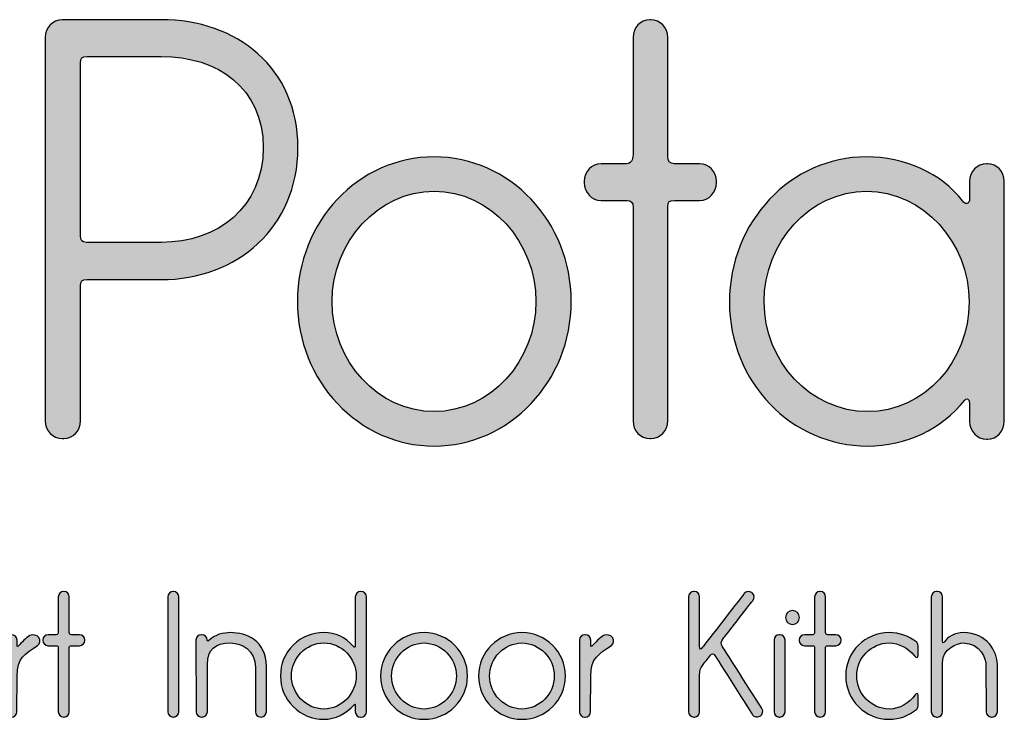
# Model space of a CAD drawing. Extents: x -155 to 554, y -508 to 909.
# Tile 5 of 7: x 163 to 349, y -243 to -111. Entities that reach past the tile are written whole.
import ezdxf

# ---------------------------------------------------------------- set-up
doc = ezdxf.new("R2010")
doc.units = 0
doc.header["$MEASUREMENT"] = 0
doc.layers.add('LAYER_1', color=7, linetype='CONTINUOUS')

# ---------------------------------------------------------------- blocks, each defined once
blk = doc.blocks.new('BLOCK_5')
at = {"layer": 'LAYER_1'}
h = blk.add_hatch(color=1, dxfattribs=at)
h.dxf.hatch_style = 2
edge = h.paths.add_edge_path()
edge.add_spline(control_points=[(175.65, -227.61), (175.65, -227.61), (175.65, -227.67), (175.65, -227.67), (175.65, -228.22), (175.2, -228.68), (174.65, -228.68), (174.65, -228.68), (173.45, -228.68), (173.16, -228.68), (172.83, -228.68), (172.73, -228.74), (172.73, -229.03), (172.73, -229.32), (172.73, -241.12), (172.73, -241.12), (172.73, -241.67), (172.28, -242.12), (171.73, -242.12), (171.73, -242.12), (171.67, -242.12), (171.67, -242.12), (171.11, -242.12), (170.66, -241.67), (170.66, -241.12), (170.66, -241.12), (170.66, -229.36), (170.66, -229.07), (170.66, -228.81), (170.56, -228.68), (170.31, -228.68), (170.08, -228.68), (168.75, -228.68), (168.75, -228.68), (168.2, -228.68), (167.75, -228.22), (167.75, -227.67), (167.75, -227.67), (167.75, -227.61), (167.75, -227.61), (167.75, -227.06), (168.2, -226.6), (168.75, -226.6), (168.75, -226.6), (170.01, -226.6), (170.27, -226.6), (170.53, -226.6), (170.66, -226.41), (170.66, -226.08), (170.66, -225.73), (170.66, -219.48), (170.66, -219.48), (170.66, -218.93), (171.11, -218.47), (171.67, -218.47), (171.67, -218.47), (171.73, -218.47), (171.73, -218.47), (172.28, -218.47), (172.73, -218.93), (172.73, -219.48), (172.73, -219.48), (172.73, -225.89), (172.73, -226.18), (172.73, -226.44), (172.86, -226.6), (173.12, -226.6), (173.38, -226.6), (174.65, -226.6), (174.65, -226.6), (175.2, -226.6), (175.65, -227.06), (175.65, -227.61)], knot_values=[0, 0, 0, 0, 1, 1, 1, 2, 2, 2, 3, 3, 3, 4, 4, 4, 5, 5, 5, 6, 6, 6, 7, 7, 7, 8, 8, 8, 9, 9, 9, 10, 10, 10, 11, 11, 11, 12, 12, 12, 13, 13, 13, 14, 14, 14, 15, 15, 15, 16, 16, 16, 17, 17, 17, 18, 18, 18, 19, 19, 19, 20, 20, 20, 21, 21, 21, 22, 22, 22, 23, 23, 23, 24, 24, 24, 24], degree=3, periodic=1)
h = blk.add_hatch(color=1, dxfattribs=at)
h.dxf.hatch_style = 2
edge = h.paths.add_edge_path()
edge.add_spline(control_points=[(193.34, -219.48), (193.34, -219.48), (193.34, -241.12), (193.34, -241.12), (193.34, -241.67), (192.89, -242.12), (192.34, -242.12), (192.34, -242.12), (192.27, -242.12), (192.27, -242.12), (191.72, -242.12), (191.27, -241.67), (191.27, -241.12), (191.27, -241.12), (191.27, -219.48), (191.27, -219.48), (191.27, -218.93), (191.72, -218.47), (192.27, -218.47), (192.27, -218.47), (192.34, -218.47), (192.34, -218.47), (192.89, -218.47), (193.34, -218.93), (193.34, -219.48)], knot_values=[0, 0, 0, 0, 1, 1, 1, 2, 2, 2, 3, 3, 3, 4, 4, 4, 5, 5, 5, 6, 6, 6, 7, 7, 7, 8, 8, 8, 8], degree=3, periodic=1)
h = blk.add_hatch(color=1, dxfattribs=at)
h.dxf.hatch_style = 2
edge = h.paths.add_edge_path()
edge.add_spline(control_points=[(228.69, -241.15), (228.69, -241.7), (228.23, -242.12), (227.71, -242.12), (227.71, -242.12), (227.59, -242.12), (227.59, -242.12), (227.04, -242.12), (226.58, -241.7), (226.58, -241.15), (226.58, -241.15), (226.58, -240.18), (226.58, -239.92), (226.58, -239.82), (226.52, -239.59), (226.35, -239.79), (224.86, -241.5), (222.82, -242.54), (220.65, -242.54), (218.42, -242.54), (216.47, -241.73), (214.89, -240.14), (213.27, -238.52), (212.49, -236.61), (212.49, -234.35), (212.49, -232.08), (213.27, -230.17), (214.89, -228.58), (216.47, -226.96), (218.42, -226.21), (220.65, -226.21), (222.82, -226.21), (224.67, -226.96), (226.22, -228.84), (226.32, -229), (226.58, -229), (226.58, -228.74), (226.58, -227.48), (226.58, -219.44), (226.58, -219.44), (226.58, -218.93), (227.04, -218.47), (227.59, -218.47), (227.59, -218.47), (227.71, -218.47), (227.71, -218.47), (228.23, -218.47), (228.69, -218.93), (228.69, -219.44), (228.69, -219.44), (228.69, -241.15), (228.69, -241.15)], knot_values=[0, 0, 0, 0, 1, 1, 1, 2, 2, 2, 3, 3, 3, 4, 4, 4, 5, 5, 5, 6, 6, 6, 7, 7, 7, 8, 8, 8, 9, 9, 9, 10, 10, 10, 11, 11, 11, 12, 12, 12, 13, 13, 13, 14, 14, 14, 15, 15, 15, 16, 16, 16, 17, 17, 17, 17], degree=3, periodic=1)
edge = h.paths.add_edge_path()
edge.add_spline(control_points=[(220.65, -228.16), (217.28, -228.16), (214.56, -230.98), (214.56, -234.35), (214.56, -237.71), (217.28, -240.6), (220.65, -240.6), (224.02, -240.6), (226.74, -237.71), (226.74, -234.35), (226.74, -230.98), (224.02, -228.16), (220.65, -228.16)], knot_values=[0, 0, 0, 0, 1, 1, 1, 2, 2, 2, 3, 3, 3, 4, 4, 4, 4], degree=3, periodic=1)
h = blk.add_hatch(color=1, dxfattribs=at)
h.dxf.hatch_style = 2
edge = h.paths.add_edge_path()
edge.add_spline(control_points=[(295.69, -228.87), (296.08, -229.42), (303.14, -240.53), (303.14, -240.53), (303.43, -240.99), (303.3, -241.6), (302.81, -241.93), (302.81, -241.93), (302.75, -241.96), (302.75, -241.96), (302.3, -242.25), (301.65, -242.12), (301.36, -241.67), (301.36, -241.67), (294.52, -230.91), (294.26, -230.49), (294, -230.07), (293.71, -230.1), (293.45, -230.43), (292.97, -231.07), (292.19, -232.05), (291.93, -232.4), (291.54, -232.89), (291.41, -233.37), (291.41, -234.31), (291.41, -235.25), (291.41, -241.12), (291.41, -241.12), (291.41, -241.67), (290.96, -242.12), (290.41, -242.12), (290.41, -242.12), (290.31, -242.12), (290.31, -242.12), (289.76, -242.12), (289.31, -241.67), (289.31, -241.12), (289.31, -241.12), (289.31, -219.48), (289.31, -219.48), (289.31, -218.93), (289.76, -218.47), (290.31, -218.47), (290.31, -218.47), (290.41, -218.47), (290.41, -218.47), (290.96, -218.47), (291.41, -218.93), (291.41, -219.48), (291.41, -219.48), (291.41, -227.96), (291.41, -228.68), (291.41, -229.42), (291.57, -229.49), (291.96, -228.97), (292.35, -228.45), (299.8, -218.86), (299.8, -218.86), (300.16, -218.41), (300.77, -218.34), (301.23, -218.67), (301.23, -218.67), (301.29, -218.73), (301.29, -218.73), (301.71, -219.06), (301.81, -219.7), (301.46, -220.12), (301.46, -220.12), (296.56, -226.41), (295.98, -227.15), (295.4, -227.9), (295.33, -228.29), (295.69, -228.87)], knot_values=[0, 0, 0, 0, 1, 1, 1, 2, 2, 2, 3, 3, 3, 4, 4, 4, 5, 5, 5, 6, 6, 6, 7, 7, 7, 8, 8, 8, 9, 9, 9, 10, 10, 10, 11, 11, 11, 12, 12, 12, 13, 13, 13, 14, 14, 14, 15, 15, 15, 16, 16, 16, 17, 17, 17, 18, 18, 18, 19, 19, 19, 20, 20, 20, 21, 21, 21, 22, 22, 22, 23, 23, 23, 24, 24, 24, 24], degree=3, periodic=1)
h = blk.add_hatch(color=1, dxfattribs=at)
h.dxf.hatch_style = 2
edge = h.paths.add_edge_path()
edge.add_spline(control_points=[(318.04, -227.61), (318.04, -227.61), (318.04, -227.67), (318.04, -227.67), (318.04, -228.22), (317.59, -228.68), (317.04, -228.68), (317.04, -228.68), (315.84, -228.68), (315.55, -228.68), (315.22, -228.68), (315.13, -228.74), (315.13, -229.03), (315.13, -229.32), (315.13, -241.12), (315.13, -241.12), (315.13, -241.67), (314.68, -242.12), (314.12, -242.12), (314.12, -242.12), (314.06, -242.12), (314.06, -242.12), (313.51, -242.12), (313.05, -241.67), (313.05, -241.12), (313.05, -241.12), (313.05, -229.36), (313.05, -229.07), (313.05, -228.81), (312.96, -228.68), (312.7, -228.68), (312.47, -228.68), (311.14, -228.68), (311.14, -228.68), (310.59, -228.68), (310.14, -228.22), (310.14, -227.67), (310.14, -227.67), (310.14, -227.61), (310.14, -227.61), (310.14, -227.06), (310.59, -226.6), (311.14, -226.6), (311.14, -226.6), (312.41, -226.6), (312.67, -226.6), (312.93, -226.6), (313.05, -226.41), (313.05, -226.08), (313.05, -225.73), (313.05, -219.48), (313.05, -219.48), (313.05, -218.93), (313.51, -218.47), (314.06, -218.47), (314.06, -218.47), (314.12, -218.47), (314.12, -218.47), (314.68, -218.47), (315.13, -218.93), (315.13, -219.48), (315.13, -219.48), (315.13, -225.89), (315.13, -226.18), (315.13, -226.44), (315.26, -226.6), (315.52, -226.6), (315.78, -226.6), (317.04, -226.6), (317.04, -226.6), (317.59, -226.6), (318.04, -227.06), (318.04, -227.61)], knot_values=[0, 0, 0, 0, 1, 1, 1, 2, 2, 2, 3, 3, 3, 4, 4, 4, 5, 5, 5, 6, 6, 6, 7, 7, 7, 8, 8, 8, 9, 9, 9, 10, 10, 10, 11, 11, 11, 12, 12, 12, 13, 13, 13, 14, 14, 14, 15, 15, 15, 16, 16, 16, 17, 17, 17, 18, 18, 18, 19, 19, 19, 20, 20, 20, 21, 21, 21, 22, 22, 22, 23, 23, 23, 24, 24, 24, 24], degree=3, periodic=1)
h = blk.add_hatch(color=1, dxfattribs=at)
h.dxf.hatch_style = 2
edge = h.paths.add_edge_path()
edge.add_spline(control_points=[(347.46, -232.17), (347.46, -232.17), (347.46, -240.44), (347.46, -240.44), (347.46, -240.44), (347.46, -241.12), (347.46, -241.12), (347.46, -241.67), (347.01, -242.12), (346.46, -242.12), (346.46, -242.12), (346.36, -242.12), (346.36, -242.12), (345.81, -242.12), (345.36, -241.67), (345.36, -241.12), (345.36, -241.12), (345.32, -232.3), (345.32, -232.3), (345.32, -231.2), (344.38, -228.16), (341.02, -228.16), (340.01, -228.16), (337.13, -229.13), (337.13, -231.85), (337.13, -232.14), (337.13, -241.12), (337.13, -241.12), (337.13, -241.67), (336.71, -242.12), (336.16, -242.12), (336.16, -242.12), (336.03, -242.12), (336.03, -242.12), (335.48, -242.12), (335.02, -241.67), (335.02, -241.12), (335.02, -241.12), (335.02, -240.66), (335.02, -240.66), (335.02, -240.66), (335.02, -219.48), (335.02, -219.48), (335.02, -218.93), (335.48, -218.47), (336.03, -218.47), (336.03, -218.47), (336.16, -218.47), (336.16, -218.47), (336.71, -218.47), (337.13, -218.93), (337.13, -219.48), (337.13, -219.48), (337.13, -227.58), (337.13, -227.83), (337.13, -228.35), (337.39, -228.13), (337.48, -227.96), (338.16, -226.99), (339.4, -226.21), (341.02, -226.21), (345.58, -226.21), (347.46, -229.84), (347.46, -232.17)], knot_values=[0, 0, 0, 0, 1, 1, 1, 2, 2, 2, 3, 3, 3, 4, 4, 4, 5, 5, 5, 6, 6, 6, 7, 7, 7, 8, 8, 8, 9, 9, 9, 10, 10, 10, 11, 11, 11, 12, 12, 12, 13, 13, 13, 14, 14, 14, 15, 15, 15, 16, 16, 16, 17, 17, 17, 18, 18, 18, 19, 19, 19, 20, 20, 20, 21, 21, 21, 21], degree=3, periodic=1)
h = blk.add_hatch(color=1, dxfattribs=at)
h.dxf.hatch_style = 2
edge = h.paths.add_edge_path()
edge.add_spline(control_points=[(166.77, -228.61), (164.41, -230.26), (162.89, -230.91), (162.89, -234.38), (162.89, -234.38), (162.85, -241.15), (162.85, -241.15), (162.85, -241.7), (162.4, -242.12), (161.85, -242.12), (161.85, -242.12), (161.78, -242.12), (161.78, -242.12), (161.23, -242.12), (160.78, -241.7), (160.78, -241.15), (160.78, -241.15), (160.78, -227.61), (160.78, -227.61), (160.78, -227.06), (161.23, -226.6), (161.78, -226.6), (161.78, -226.6), (161.85, -226.6), (161.85, -226.6), (162.4, -226.6), (162.89, -227.06), (162.89, -227.61), (162.89, -227.61), (162.89, -228.35), (162.89, -228.61), (162.89, -228.9), (163.08, -228.84), (163.18, -228.71), (163.66, -228.13), (164.67, -227.09), (165.28, -226.77), (165.77, -226.51), (166.68, -226.6), (167, -227.15), (167, -227.19), (167.03, -227.22), (167.06, -227.25), (167.23, -227.58), (167.26, -228.29), (166.77, -228.61)], knot_values=[0, 0, 0, 0, 1, 1, 1, 2, 2, 2, 3, 3, 3, 4, 4, 4, 5, 5, 5, 6, 6, 6, 7, 7, 7, 8, 8, 8, 9, 9, 9, 10, 10, 10, 11, 11, 11, 12, 12, 12, 13, 13, 13, 14, 14, 14, 15, 15, 15, 15], degree=3, periodic=1)
h = blk.add_hatch(color=1, dxfattribs=at)
h.dxf.hatch_style = 2
edge = h.paths.add_edge_path()
edge.add_spline(control_points=[(209.83, -232.63), (209.83, -232.63), (209.83, -241.12), (209.83, -241.12), (209.83, -241.67), (209.38, -242.12), (208.83, -242.12), (208.83, -242.12), (208.76, -242.12), (208.76, -242.12), (208.21, -242.12), (207.76, -241.67), (207.76, -241.12), (207.76, -241.12), (207.76, -232.76), (207.76, -232.76), (207.76, -229.55), (205.33, -228.16), (203.09, -228.16), (200.14, -228.16), (198.72, -229.49), (198.72, -232.17), (198.72, -232.56), (198.72, -241.12), (198.72, -241.12), (198.72, -241.67), (198.27, -242.12), (197.72, -242.12), (197.72, -242.12), (197.62, -242.12), (197.62, -242.12), (197.07, -242.12), (196.61, -241.67), (196.61, -241.12), (196.61, -241.12), (196.58, -227.58), (196.58, -227.58), (196.58, -227.02), (197.03, -226.6), (197.59, -226.6), (197.59, -226.6), (197.72, -226.6), (197.72, -226.6), (198.2, -226.6), (198.69, -226.96), (198.69, -227.58), (198.69, -227.67), (198.69, -227.61), (198.69, -227.67), (198.69, -227.83), (198.85, -227.87), (198.95, -227.77), (200.05, -226.54), (201.83, -226.21), (203.09, -226.21), (206.04, -226.21), (209.83, -227.61), (209.83, -232.63)], knot_values=[0, 0, 0, 0, 1, 1, 1, 2, 2, 2, 3, 3, 3, 4, 4, 4, 5, 5, 5, 6, 6, 6, 7, 7, 7, 8, 8, 8, 9, 9, 9, 10, 10, 10, 11, 11, 11, 12, 12, 12, 13, 13, 13, 14, 14, 14, 15, 15, 15, 16, 16, 16, 17, 17, 17, 18, 18, 18, 19, 19, 19, 19], degree=3, periodic=1)
h = blk.add_hatch(color=1, dxfattribs=at)
h.dxf.hatch_style = 2
edge = h.paths.add_edge_path()
edge.add_spline(control_points=[(247.71, -234.38), (247.71, -238.88), (244.04, -242.54), (239.51, -242.54), (235.01, -242.54), (231.35, -238.88), (231.35, -234.38), (231.35, -229.88), (235.01, -226.21), (239.51, -226.21), (244.04, -226.21), (247.71, -229.88), (247.71, -234.38)], knot_values=[0, 0, 0, 0, 1, 1, 1, 2, 2, 2, 3, 3, 3, 4, 4, 4, 4], degree=3, periodic=1)
edge = h.paths.add_edge_path()
edge.add_spline(control_points=[(245.6, -234.38), (245.6, -231.01), (242.88, -228.16), (239.51, -228.16), (236.17, -228.16), (233.42, -231.01), (233.42, -234.38), (233.42, -237.75), (236.17, -240.6), (239.51, -240.6), (242.88, -240.6), (245.6, -237.75), (245.6, -234.38)], knot_values=[0, 0, 0, 0, 1, 1, 1, 2, 2, 2, 3, 3, 3, 4, 4, 4, 4], degree=3, periodic=1)
h = blk.add_hatch(color=1, dxfattribs=at)
h.dxf.hatch_style = 2
edge = h.paths.add_edge_path()
edge.add_spline(control_points=[(266.14, -234.38), (266.14, -238.88), (262.48, -242.54), (257.94, -242.54), (253.44, -242.54), (249.78, -238.88), (249.78, -234.38), (249.78, -229.88), (253.44, -226.21), (257.94, -226.21), (262.48, -226.21), (266.14, -229.88), (266.14, -234.38)], knot_values=[0, 0, 0, 0, 1, 1, 1, 2, 2, 2, 3, 3, 3, 4, 4, 4, 4], degree=3, periodic=1)
edge = h.paths.add_edge_path()
edge.add_spline(control_points=[(264.03, -234.38), (264.03, -231.01), (261.31, -228.16), (257.94, -228.16), (254.61, -228.16), (251.85, -231.01), (251.85, -234.38), (251.85, -237.75), (254.61, -240.6), (257.94, -240.6), (261.31, -240.6), (264.03, -237.75), (264.03, -234.38)], knot_values=[0, 0, 0, 0, 1, 1, 1, 2, 2, 2, 3, 3, 3, 4, 4, 4, 4], degree=3, periodic=1)
h = blk.add_hatch(color=1, dxfattribs=at)
h.dxf.hatch_style = 2
edge = h.paths.add_edge_path()
edge.add_spline(control_points=[(274.79, -228.61), (272.43, -230.26), (270.9, -230.91), (270.9, -234.38), (270.9, -234.38), (270.87, -241.15), (270.87, -241.15), (270.87, -241.7), (270.42, -242.12), (269.87, -242.12), (269.87, -242.12), (269.8, -242.12), (269.8, -242.12), (269.25, -242.12), (268.8, -241.7), (268.8, -241.15), (268.8, -241.15), (268.8, -227.61), (268.8, -227.61), (268.8, -227.06), (269.25, -226.6), (269.8, -226.6), (269.8, -226.6), (269.87, -226.6), (269.87, -226.6), (270.42, -226.6), (270.9, -227.06), (270.9, -227.61), (270.9, -227.61), (270.9, -228.35), (270.9, -228.61), (270.9, -228.9), (271.1, -228.84), (271.2, -228.71), (271.68, -228.13), (272.69, -227.09), (273.3, -226.77), (273.79, -226.51), (274.7, -226.6), (275.02, -227.15), (275.02, -227.19), (275.05, -227.22), (275.08, -227.25), (275.25, -227.58), (275.28, -228.29), (274.79, -228.61)], knot_values=[0, 0, 0, 0, 1, 1, 1, 2, 2, 2, 3, 3, 3, 4, 4, 4, 5, 5, 5, 6, 6, 6, 7, 7, 7, 8, 8, 8, 9, 9, 9, 10, 10, 10, 11, 11, 11, 12, 12, 12, 13, 13, 13, 14, 14, 14, 15, 15, 15, 15], degree=3, periodic=1)
h = blk.add_hatch(color=1, dxfattribs=at)
h.dxf.hatch_style = 2
edge = h.paths.add_edge_path()
edge.add_spline(control_points=[(307.48, -227.61), (307.48, -227.61), (307.48, -241.12), (307.48, -241.12), (307.48, -241.67), (307.03, -242.12), (306.48, -242.12), (306.48, -242.12), (306.41, -242.12), (306.41, -242.12), (305.86, -242.12), (305.41, -241.67), (305.41, -241.12), (305.41, -241.12), (305.41, -227.61), (305.41, -227.61), (305.41, -227.06), (305.86, -226.6), (306.41, -226.6), (306.41, -226.6), (306.48, -226.6), (306.48, -226.6), (307.03, -226.6), (307.48, -227.06), (307.48, -227.61)], knot_values=[0, 0, 0, 0, 1, 1, 1, 2, 2, 2, 3, 3, 3, 4, 4, 4, 5, 5, 5, 6, 6, 6, 7, 7, 7, 8, 8, 8, 8], degree=3, periodic=1)
h = blk.add_hatch(color=1, dxfattribs=at)
h.dxf.hatch_style = 2
edge = h.paths.add_edge_path()
edge.add_spline(control_points=[(332.53, -238.01), (332.53, -238.39), (332.53, -239.43), (332.53, -240.01), (332.53, -240.34), (332.43, -240.53), (332.23, -240.69), (330.84, -241.83), (329.03, -242.54), (327.08, -242.54), (322.55, -242.54), (318.92, -238.85), (318.92, -234.35), (318.92, -229.84), (322.55, -226.21), (327.08, -226.21), (329.03, -226.21), (330.84, -226.86), (332.27, -228.03), (332.4, -228.16), (332.53, -228.35), (332.53, -228.68), (332.53, -229.23), (332.53, -230.23), (332.53, -230.46), (332.53, -230.94), (332.33, -231.17), (331.81, -230.52), (330.68, -229.13), (328.99, -228.16), (327.08, -228.16), (323.71, -228.16), (320.99, -230.98), (320.99, -234.35), (320.99, -237.71), (323.71, -240.6), (327.08, -240.6), (329.12, -240.6), (330.91, -239.46), (332.01, -237.91), (332.2, -237.65), (332.53, -237.46), (332.53, -238.01)], knot_values=[0, 0, 0, 0, 1, 1, 1, 2, 2, 2, 3, 3, 3, 4, 4, 4, 5, 5, 5, 6, 6, 6, 7, 7, 7, 8, 8, 8, 9, 9, 9, 10, 10, 10, 11, 11, 11, 12, 12, 12, 13, 13, 13, 14, 14, 14, 14], degree=3, periodic=1)
for points, knots in [([(175.65, -227.61), (175.65, -227.61), (175.65, -227.67), (175.65, -227.67), (175.65, -228.22), (175.2, -228.68), (174.65, -228.68), (174.65, -228.68), (173.45, -228.68), (173.16, -228.68), (172.83, -228.68), (172.73, -228.74), (172.73, -229.03), (172.73, -229.32), (172.73, -241.12), (172.73, -241.12), (172.73, -241.67), (172.28, -242.12), (171.73, -242.12), (171.73, -242.12), (171.67, -242.12), (171.67, -242.12), (171.11, -242.12), (170.66, -241.67), (170.66, -241.12), (170.66, -241.12), (170.66, -229.36), (170.66, -229.07), (170.66, -228.81), (170.56, -228.68), (170.31, -228.68), (170.08, -228.68), (168.75, -228.68), (168.75, -228.68), (168.2, -228.68), (167.75, -228.22), (167.75, -227.67), (167.75, -227.67), (167.75, -227.61), (167.75, -227.61), (167.75, -227.06), (168.2, -226.6), (168.75, -226.6), (168.75, -226.6), (170.01, -226.6), (170.27, -226.6), (170.53, -226.6), (170.66, -226.41), (170.66, -226.08), (170.66, -225.73), (170.66, -219.48), (170.66, -219.48), (170.66, -218.93), (171.11, -218.47), (171.67, -218.47), (171.67, -218.47), (171.73, -218.47), (171.73, -218.47), (172.28, -218.47), (172.73, -218.93), (172.73, -219.48), (172.73, -219.48), (172.73, -225.89), (172.73, -226.18), (172.73, -226.44), (172.86, -226.6), (173.12, -226.6), (173.38, -226.6), (174.65, -226.6), (174.65, -226.6), (175.2, -226.6), (175.65, -227.06), (175.65, -227.61)], [0, 0, 0, 0, 1, 1, 1, 2, 2, 2, 3, 3, 3, 4, 4, 4, 5, 5, 5, 6, 6, 6, 7, 7, 7, 8, 8, 8, 9, 9, 9, 10, 10, 10, 11, 11, 11, 12, 12, 12, 13, 13, 13, 14, 14, 14, 15, 15, 15, 16, 16, 16, 17, 17, 17, 18, 18, 18, 19, 19, 19, 20, 20, 20, 21, 21, 21, 22, 22, 22, 23, 23, 23, 24, 24, 24, 24]), ([(193.34, -219.48), (193.34, -219.48), (193.34, -241.12), (193.34, -241.12), (193.34, -241.67), (192.89, -242.12), (192.34, -242.12), (192.34, -242.12), (192.27, -242.12), (192.27, -242.12), (191.72, -242.12), (191.27, -241.67), (191.27, -241.12), (191.27, -241.12), (191.27, -219.48), (191.27, -219.48), (191.27, -218.93), (191.72, -218.47), (192.27, -218.47), (192.27, -218.47), (192.34, -218.47), (192.34, -218.47), (192.89, -218.47), (193.34, -218.93), (193.34, -219.48)], [0, 0, 0, 0, 1, 1, 1, 2, 2, 2, 3, 3, 3, 4, 4, 4, 5, 5, 5, 6, 6, 6, 7, 7, 7, 8, 8, 8, 8]), ([(228.69, -241.15), (228.69, -241.7), (228.23, -242.12), (227.71, -242.12), (227.71, -242.12), (227.59, -242.12), (227.59, -242.12), (227.04, -242.12), (226.58, -241.7), (226.58, -241.15), (226.58, -241.15), (226.58, -240.18), (226.58, -239.92), (226.58, -239.82), (226.52, -239.59), (226.35, -239.79), (224.86, -241.5), (222.82, -242.54), (220.65, -242.54), (218.42, -242.54), (216.47, -241.73), (214.89, -240.14), (213.27, -238.52), (212.49, -236.61), (212.49, -234.35), (212.49, -232.08), (213.27, -230.17), (214.89, -228.58), (216.47, -226.96), (218.42, -226.21), (220.65, -226.21), (222.82, -226.21), (224.67, -226.96), (226.22, -228.84), (226.32, -229), (226.58, -229), (226.58, -228.74), (226.58, -227.48), (226.58, -219.44), (226.58, -219.44), (226.58, -218.93), (227.04, -218.47), (227.59, -218.47), (227.59, -218.47), (227.71, -218.47), (227.71, -218.47), (228.23, -218.47), (228.69, -218.93), (228.69, -219.44), (228.69, -219.44), (228.69, -241.15), (228.69, -241.15)], [0, 0, 0, 0, 1, 1, 1, 2, 2, 2, 3, 3, 3, 4, 4, 4, 5, 5, 5, 6, 6, 6, 7, 7, 7, 8, 8, 8, 9, 9, 9, 10, 10, 10, 11, 11, 11, 12, 12, 12, 13, 13, 13, 14, 14, 14, 15, 15, 15, 16, 16, 16, 17, 17, 17, 17]), ([(295.69, -228.87), (296.08, -229.42), (303.14, -240.53), (303.14, -240.53), (303.43, -240.99), (303.3, -241.6), (302.81, -241.93), (302.81, -241.93), (302.75, -241.96), (302.75, -241.96), (302.3, -242.25), (301.65, -242.12), (301.36, -241.67), (301.36, -241.67), (294.52, -230.91), (294.26, -230.49), (294, -230.07), (293.71, -230.1), (293.45, -230.43), (292.97, -231.07), (292.19, -232.05), (291.93, -232.4), (291.54, -232.89), (291.41, -233.37), (291.41, -234.31), (291.41, -235.25), (291.41, -241.12), (291.41, -241.12), (291.41, -241.67), (290.96, -242.12), (290.41, -242.12), (290.41, -242.12), (290.31, -242.12), (290.31, -242.12), (289.76, -242.12), (289.31, -241.67), (289.31, -241.12), (289.31, -241.12), (289.31, -219.48), (289.31, -219.48), (289.31, -218.93), (289.76, -218.47), (290.31, -218.47), (290.31, -218.47), (290.41, -218.47), (290.41, -218.47), (290.96, -218.47), (291.41, -218.93), (291.41, -219.48), (291.41, -219.48), (291.41, -227.96), (291.41, -228.68), (291.41, -229.42), (291.57, -229.49), (291.96, -228.97), (292.35, -228.45), (299.8, -218.86), (299.8, -218.86), (300.16, -218.41), (300.77, -218.34), (301.23, -218.67), (301.23, -218.67), (301.29, -218.73), (301.29, -218.73), (301.71, -219.06), (301.81, -219.7), (301.46, -220.12), (301.46, -220.12), (296.56, -226.41), (295.98, -227.15), (295.4, -227.9), (295.33, -228.29), (295.69, -228.87)], [0, 0, 0, 0, 1, 1, 1, 2, 2, 2, 3, 3, 3, 4, 4, 4, 5, 5, 5, 6, 6, 6, 7, 7, 7, 8, 8, 8, 9, 9, 9, 10, 10, 10, 11, 11, 11, 12, 12, 12, 13, 13, 13, 14, 14, 14, 15, 15, 15, 16, 16, 16, 17, 17, 17, 18, 18, 18, 19, 19, 19, 20, 20, 20, 21, 21, 21, 22, 22, 22, 23, 23, 23, 24, 24, 24, 24]), ([(318.04, -227.61), (318.04, -227.61), (318.04, -227.67), (318.04, -227.67), (318.04, -228.22), (317.59, -228.68), (317.04, -228.68), (317.04, -228.68), (315.84, -228.68), (315.55, -228.68), (315.22, -228.68), (315.13, -228.74), (315.13, -229.03), (315.13, -229.32), (315.13, -241.12), (315.13, -241.12), (315.13, -241.67), (314.68, -242.12), (314.12, -242.12), (314.12, -242.12), (314.06, -242.12), (314.06, -242.12), (313.51, -242.12), (313.05, -241.67), (313.05, -241.12), (313.05, -241.12), (313.05, -229.36), (313.05, -229.07), (313.05, -228.81), (312.96, -228.68), (312.7, -228.68), (312.47, -228.68), (311.14, -228.68), (311.14, -228.68), (310.59, -228.68), (310.14, -228.22), (310.14, -227.67), (310.14, -227.67), (310.14, -227.61), (310.14, -227.61), (310.14, -227.06), (310.59, -226.6), (311.14, -226.6), (311.14, -226.6), (312.41, -226.6), (312.67, -226.6), (312.93, -226.6), (313.05, -226.41), (313.05, -226.08), (313.05, -225.73), (313.05, -219.48), (313.05, -219.48), (313.05, -218.93), (313.51, -218.47), (314.06, -218.47), (314.06, -218.47), (314.12, -218.47), (314.12, -218.47), (314.68, -218.47), (315.13, -218.93), (315.13, -219.48), (315.13, -219.48), (315.13, -225.89), (315.13, -226.18), (315.13, -226.44), (315.26, -226.6), (315.52, -226.6), (315.78, -226.6), (317.04, -226.6), (317.04, -226.6), (317.59, -226.6), (318.04, -227.06), (318.04, -227.61)], [0, 0, 0, 0, 1, 1, 1, 2, 2, 2, 3, 3, 3, 4, 4, 4, 5, 5, 5, 6, 6, 6, 7, 7, 7, 8, 8, 8, 9, 9, 9, 10, 10, 10, 11, 11, 11, 12, 12, 12, 13, 13, 13, 14, 14, 14, 15, 15, 15, 16, 16, 16, 17, 17, 17, 18, 18, 18, 19, 19, 19, 20, 20, 20, 21, 21, 21, 22, 22, 22, 23, 23, 23, 24, 24, 24, 24]), ([(347.46, -232.17), (347.46, -232.17), (347.46, -240.44), (347.46, -240.44), (347.46, -240.44), (347.46, -241.12), (347.46, -241.12), (347.46, -241.67), (347.01, -242.12), (346.46, -242.12), (346.46, -242.12), (346.36, -242.12), (346.36, -242.12), (345.81, -242.12), (345.36, -241.67), (345.36, -241.12), (345.36, -241.12), (345.32, -232.3), (345.32, -232.3), (345.32, -231.2), (344.38, -228.16), (341.02, -228.16), (340.01, -228.16), (337.13, -229.13), (337.13, -231.85), (337.13, -232.14), (337.13, -241.12), (337.13, -241.12), (337.13, -241.67), (336.71, -242.12), (336.16, -242.12), (336.16, -242.12), (336.03, -242.12), (336.03, -242.12), (335.48, -242.12), (335.02, -241.67), (335.02, -241.12), (335.02, -241.12), (335.02, -240.66), (335.02, -240.66), (335.02, -240.66), (335.02, -219.48), (335.02, -219.48), (335.02, -218.93), (335.48, -218.47), (336.03, -218.47), (336.03, -218.47), (336.16, -218.47), (336.16, -218.47), (336.71, -218.47), (337.13, -218.93), (337.13, -219.48), (337.13, -219.48), (337.13, -227.58), (337.13, -227.83), (337.13, -228.35), (337.39, -228.13), (337.48, -227.96), (338.16, -226.99), (339.4, -226.21), (341.02, -226.21), (345.58, -226.21), (347.46, -229.84), (347.46, -232.17)], [0, 0, 0, 0, 1, 1, 1, 2, 2, 2, 3, 3, 3, 4, 4, 4, 5, 5, 5, 6, 6, 6, 7, 7, 7, 8, 8, 8, 9, 9, 9, 10, 10, 10, 11, 11, 11, 12, 12, 12, 13, 13, 13, 14, 14, 14, 15, 15, 15, 16, 16, 16, 17, 17, 17, 18, 18, 18, 19, 19, 19, 20, 20, 20, 21, 21, 21, 21]), ([(166.77, -228.61), (164.41, -230.26), (162.89, -230.91), (162.89, -234.38), (162.89, -234.38), (162.85, -241.15), (162.85, -241.15), (162.85, -241.7), (162.4, -242.12), (161.85, -242.12), (161.85, -242.12), (161.78, -242.12), (161.78, -242.12), (161.23, -242.12), (160.78, -241.7), (160.78, -241.15), (160.78, -241.15), (160.78, -227.61), (160.78, -227.61), (160.78, -227.06), (161.23, -226.6), (161.78, -226.6), (161.78, -226.6), (161.85, -226.6), (161.85, -226.6), (162.4, -226.6), (162.89, -227.06), (162.89, -227.61), (162.89, -227.61), (162.89, -228.35), (162.89, -228.61), (162.89, -228.9), (163.08, -228.84), (163.18, -228.71), (163.66, -228.13), (164.67, -227.09), (165.28, -226.77), (165.77, -226.51), (166.68, -226.6), (167, -227.15), (167, -227.19), (167.03, -227.22), (167.06, -227.25), (167.23, -227.58), (167.26, -228.29), (166.77, -228.61)], [0, 0, 0, 0, 1, 1, 1, 2, 2, 2, 3, 3, 3, 4, 4, 4, 5, 5, 5, 6, 6, 6, 7, 7, 7, 8, 8, 8, 9, 9, 9, 10, 10, 10, 11, 11, 11, 12, 12, 12, 13, 13, 13, 14, 14, 14, 15, 15, 15, 15]), ([(209.83, -232.63), (209.83, -232.63), (209.83, -241.12), (209.83, -241.12), (209.83, -241.67), (209.38, -242.12), (208.83, -242.12), (208.83, -242.12), (208.76, -242.12), (208.76, -242.12), (208.21, -242.12), (207.76, -241.67), (207.76, -241.12), (207.76, -241.12), (207.76, -232.76), (207.76, -232.76), (207.76, -229.55), (205.33, -228.16), (203.09, -228.16), (200.14, -228.16), (198.72, -229.49), (198.72, -232.17), (198.72, -232.56), (198.72, -241.12), (198.72, -241.12), (198.72, -241.67), (198.27, -242.12), (197.72, -242.12), (197.72, -242.12), (197.62, -242.12), (197.62, -242.12), (197.07, -242.12), (196.61, -241.67), (196.61, -241.12), (196.61, -241.12), (196.58, -227.58), (196.58, -227.58), (196.58, -227.02), (197.03, -226.6), (197.59, -226.6), (197.59, -226.6), (197.72, -226.6), (197.72, -226.6), (198.2, -226.6), (198.69, -226.96), (198.69, -227.58), (198.69, -227.67), (198.69, -227.61), (198.69, -227.67), (198.69, -227.83), (198.85, -227.87), (198.95, -227.77), (200.05, -226.54), (201.83, -226.21), (203.09, -226.21), (206.04, -226.21), (209.83, -227.61), (209.83, -232.63)], [0, 0, 0, 0, 1, 1, 1, 2, 2, 2, 3, 3, 3, 4, 4, 4, 5, 5, 5, 6, 6, 6, 7, 7, 7, 8, 8, 8, 9, 9, 9, 10, 10, 10, 11, 11, 11, 12, 12, 12, 13, 13, 13, 14, 14, 14, 15, 15, 15, 16, 16, 16, 17, 17, 17, 18, 18, 18, 19, 19, 19, 19]), ([(247.71, -234.38), (247.71, -238.88), (244.04, -242.54), (239.51, -242.54), (235.01, -242.54), (231.35, -238.88), (231.35, -234.38), (231.35, -229.88), (235.01, -226.21), (239.51, -226.21), (244.04, -226.21), (247.71, -229.88), (247.71, -234.38)], [0, 0, 0, 0, 1, 1, 1, 2, 2, 2, 3, 3, 3, 4, 4, 4, 4]), ([(266.14, -234.38), (266.14, -238.88), (262.48, -242.54), (257.94, -242.54), (253.44, -242.54), (249.78, -238.88), (249.78, -234.38), (249.78, -229.88), (253.44, -226.21), (257.94, -226.21), (262.48, -226.21), (266.14, -229.88), (266.14, -234.38)], [0, 0, 0, 0, 1, 1, 1, 2, 2, 2, 3, 3, 3, 4, 4, 4, 4]), ([(274.79, -228.61), (272.43, -230.26), (270.9, -230.91), (270.9, -234.38), (270.9, -234.38), (270.87, -241.15), (270.87, -241.15), (270.87, -241.7), (270.42, -242.12), (269.87, -242.12), (269.87, -242.12), (269.8, -242.12), (269.8, -242.12), (269.25, -242.12), (268.8, -241.7), (268.8, -241.15), (268.8, -241.15), (268.8, -227.61), (268.8, -227.61), (268.8, -227.06), (269.25, -226.6), (269.8, -226.6), (269.8, -226.6), (269.87, -226.6), (269.87, -226.6), (270.42, -226.6), (270.9, -227.06), (270.9, -227.61), (270.9, -227.61), (270.9, -228.35), (270.9, -228.61), (270.9, -228.9), (271.1, -228.84), (271.2, -228.71), (271.68, -228.13), (272.69, -227.09), (273.3, -226.77), (273.79, -226.51), (274.7, -226.6), (275.02, -227.15), (275.02, -227.19), (275.05, -227.22), (275.08, -227.25), (275.25, -227.58), (275.28, -228.29), (274.79, -228.61)], [0, 0, 0, 0, 1, 1, 1, 2, 2, 2, 3, 3, 3, 4, 4, 4, 5, 5, 5, 6, 6, 6, 7, 7, 7, 8, 8, 8, 9, 9, 9, 10, 10, 10, 11, 11, 11, 12, 12, 12, 13, 13, 13, 14, 14, 14, 15, 15, 15, 15]), ([(307.48, -227.61), (307.48, -227.61), (307.48, -241.12), (307.48, -241.12), (307.48, -241.67), (307.03, -242.12), (306.48, -242.12), (306.48, -242.12), (306.41, -242.12), (306.41, -242.12), (305.86, -242.12), (305.41, -241.67), (305.41, -241.12), (305.41, -241.12), (305.41, -227.61), (305.41, -227.61), (305.41, -227.06), (305.86, -226.6), (306.41, -226.6), (306.41, -226.6), (306.48, -226.6), (306.48, -226.6), (307.03, -226.6), (307.48, -227.06), (307.48, -227.61)], [0, 0, 0, 0, 1, 1, 1, 2, 2, 2, 3, 3, 3, 4, 4, 4, 5, 5, 5, 6, 6, 6, 7, 7, 7, 8, 8, 8, 8]), ([(332.53, -238.01), (332.53, -238.39), (332.53, -239.43), (332.53, -240.01), (332.53, -240.34), (332.43, -240.53), (332.23, -240.69), (330.84, -241.83), (329.03, -242.54), (327.08, -242.54), (322.55, -242.54), (318.92, -238.85), (318.92, -234.35), (318.92, -229.84), (322.55, -226.21), (327.08, -226.21), (329.03, -226.21), (330.84, -226.86), (332.27, -228.03), (332.4, -228.16), (332.53, -228.35), (332.53, -228.68), (332.53, -229.23), (332.53, -230.23), (332.53, -230.46), (332.53, -230.94), (332.33, -231.17), (331.81, -230.52), (330.68, -229.13), (328.99, -228.16), (327.08, -228.16), (323.71, -228.16), (320.99, -230.98), (320.99, -234.35), (320.99, -237.71), (323.71, -240.6), (327.08, -240.6), (329.12, -240.6), (330.91, -239.46), (332.01, -237.91), (332.2, -237.65), (332.53, -237.46), (332.53, -238.01)], [0, 0, 0, 0, 1, 1, 1, 2, 2, 2, 3, 3, 3, 4, 4, 4, 5, 5, 5, 6, 6, 6, 7, 7, 7, 8, 8, 8, 9, 9, 9, 10, 10, 10, 11, 11, 11, 12, 12, 12, 13, 13, 13, 14, 14, 14, 14]), ([(220.65, -228.16), (217.28, -228.16), (214.56, -230.98), (214.56, -234.35), (214.56, -237.71), (217.28, -240.6), (220.65, -240.6), (224.02, -240.6), (226.74, -237.71), (226.74, -234.35), (226.74, -230.98), (224.02, -228.16), (220.65, -228.16)], [0, 0, 0, 0, 1, 1, 1, 2, 2, 2, 3, 3, 3, 4, 4, 4, 4]), ([(245.6, -234.38), (245.6, -231.01), (242.88, -228.16), (239.51, -228.16), (236.17, -228.16), (233.42, -231.01), (233.42, -234.38), (233.42, -237.75), (236.17, -240.6), (239.51, -240.6), (242.88, -240.6), (245.6, -237.75), (245.6, -234.38)], [0, 0, 0, 0, 1, 1, 1, 2, 2, 2, 3, 3, 3, 4, 4, 4, 4]), ([(264.03, -234.38), (264.03, -231.01), (261.31, -228.16), (257.94, -228.16), (254.61, -228.16), (251.85, -231.01), (251.85, -234.38), (251.85, -237.75), (254.61, -240.6), (257.94, -240.6), (261.31, -240.6), (264.03, -237.75), (264.03, -234.38)], [0, 0, 0, 0, 1, 1, 1, 2, 2, 2, 3, 3, 3, 4, 4, 4, 4])]:
    blk.add_open_spline(points, degree=3, knots=knots, dxfattribs=at)

msp = doc.modelspace()

# ---------------------------------------------------------------- hatches: boundary and pattern name
at = {"layer": 'LAYER_1'}
h = msp.add_hatch(color=1, dxfattribs=at)
h.dxf.hatch_style = 2
edge = h.paths.add_edge_path()
edge.add_spline(control_points=[(215.78, -134.84), (215.78, -149.87), (204.24, -159.71), (190.05, -159.71), (190.05, -159.71), (176.07, -159.71), (176.07, -159.71), (175.15, -159.71), (174.85, -159.92), (174.85, -160.89), (174.85, -160.89), (174.85, -186.3), (174.85, -186.3), (174.85, -188.14), (173.42, -189.65), (171.68, -189.65), (171.68, -189.65), (171.38, -189.65), (171.38, -189.65), (169.64, -189.65), (168.21, -188.14), (168.21, -186.3), (168.21, -186.3), (168.21, -114.08), (168.21, -114.08), (168.21, -112.25), (169.64, -110.73), (171.38, -110.73), (171.38, -110.73), (190.05, -110.73), (190.05, -110.73), (204.24, -110.73), (215.78, -119.82), (215.78, -134.84)], knot_values=[0, 0, 0, 0, 1, 1, 1, 2, 2, 2, 3, 3, 3, 4, 4, 4, 5, 5, 5, 6, 6, 6, 7, 7, 7, 8, 8, 8, 9, 9, 9, 10, 10, 10, 11, 11, 11, 11], degree=3, periodic=0)
edge.add_line((215.78, -134.84), (215.78, -134.84))
edge = h.paths.add_edge_path()
edge.add_spline(control_points=[(209.24, -134.84), (209.24, -123.6), (200.67, -117.66), (190.05, -117.66), (190.05, -117.66), (176.07, -117.66), (176.07, -117.66), (175.15, -117.66), (174.85, -117.98), (174.85, -118.84), (174.85, -118.84), (174.85, -151.38), (174.85, -151.38), (174.85, -152.36), (175.05, -152.68), (175.97, -152.68), (175.97, -152.68), (190.06, -152.68), (190.06, -152.68), (200.67, -152.68), (209.24, -146.09), (209.24, -134.84)], knot_values=[0, 0, 0, 0, 1, 1, 1, 2, 2, 2, 3, 3, 3, 4, 4, 4, 5, 5, 5, 6, 6, 6, 7, 7, 7, 7], degree=3, periodic=0)
edge.add_line((209.24, -134.84), (209.24, -134.84))
h = msp.add_hatch(color=1, dxfattribs=at)
h.dxf.hatch_style = 2
edge = h.paths.add_edge_path()
edge.add_spline(control_points=[(294.57, -141.22), (294.57, -141.22), (294.57, -141.44), (294.57, -141.44), (294.57, -143.28), (293.14, -144.79), (291.41, -144.79), (291.41, -144.79), (286.71, -144.79), (286.71, -144.79), (285.69, -144.79), (285.39, -145), (285.39, -145.98), (285.39, -145.98), (285.39, -186.3), (285.39, -186.3), (285.39, -188.14), (283.96, -189.65), (282.22, -189.65), (282.22, -189.65), (282.02, -189.65), (282.02, -189.65), (280.28, -189.65), (278.86, -188.14), (278.86, -186.3), (278.86, -186.3), (278.86, -146.09), (278.86, -146.09), (278.86, -145.22), (278.55, -144.79), (277.73, -144.79), (277.73, -144.79), (272.84, -144.79), (272.84, -144.79), (271.1, -144.79), (269.67, -143.27), (269.67, -141.44), (269.67, -141.44), (269.67, -141.22), (269.67, -141.22), (269.67, -139.38), (271.1, -137.87), (272.84, -137.87), (272.84, -137.87), (277.63, -137.87), (277.63, -137.87), (278.45, -137.87), (278.86, -137.22), (278.86, -136.14), (278.86, -136.14), (278.86, -114.09), (278.86, -114.09), (278.86, -112.25), (280.29, -110.73), (282.02, -110.73), (282.02, -110.73), (282.23, -110.73), (282.23, -110.73), (283.96, -110.73), (285.39, -112.25), (285.39, -114.09), (285.39, -114.09), (285.39, -136.46), (285.39, -136.46), (285.39, -137.33), (285.8, -137.87), (286.61, -137.87), (286.61, -137.87), (291.41, -137.87), (291.41, -137.87), (293.14, -137.87), (294.57, -139.38), (294.57, -141.22)], knot_values=[0, 0, 0, 0, 1, 1, 1, 2, 2, 2, 3, 3, 3, 4, 4, 4, 5, 5, 5, 6, 6, 6, 7, 7, 7, 8, 8, 8, 9, 9, 9, 10, 10, 10, 11, 11, 11, 12, 12, 12, 13, 13, 13, 14, 14, 14, 15, 15, 15, 16, 16, 16, 17, 17, 17, 18, 18, 18, 19, 19, 19, 20, 20, 20, 21, 21, 21, 22, 22, 22, 23, 23, 23, 24, 24, 24, 24], degree=3, periodic=0)
edge.add_line((294.57, -141.22), (294.57, -141.22))
h = msp.add_hatch(color=1, dxfattribs=at)
h.dxf.hatch_style = 2
edge = h.paths.add_edge_path()
edge.add_spline(control_points=[(267.22, -163.81), (267.22, -178.84), (255.69, -191.06), (241.4, -191.06), (227.21, -191.06), (215.67, -178.84), (215.67, -163.81), (215.67, -148.79), (227.21, -136.57), (241.4, -136.57), (255.69, -136.57), (267.22, -148.79), (267.22, -163.81)], knot_values=[0, 0, 0, 0, 1, 1, 1, 2, 2, 2, 3, 3, 3, 4, 4, 4, 4], degree=3, periodic=0)
edge.add_line((267.22, -163.81), (267.22, -163.81))
edge = h.paths.add_edge_path()
edge.add_spline(control_points=[(260.58, -163.81), (260.58, -152.57), (252.01, -143.06), (241.4, -143.06), (230.88, -143.06), (222.21, -152.57), (222.21, -163.81), (222.21, -175.06), (230.88, -184.57), (241.4, -184.57), (252.01, -184.57), (260.58, -175.06), (260.58, -163.81)], knot_values=[0, 0, 0, 0, 1, 1, 1, 2, 2, 2, 3, 3, 3, 4, 4, 4, 4], degree=3, periodic=0)
edge.add_line((260.58, -163.81), (260.58, -163.81))
h = msp.add_hatch(color=1, dxfattribs=at)
h.dxf.hatch_style = 2
edge = h.paths.add_edge_path()
edge.add_spline(control_points=[(322.85, -136.57), (329.89, -136.57), (336.93, -139.6), (340.91, -144.89), (341.22, -145.44), (342.24, -145.76), (342.24, -144.36), (342.24, -144.36), (342.24, -141.22), (342.24, -141.22), (342.24, -139.38), (343.67, -137.87), (345.4, -137.87), (345.4, -137.87), (345.61, -137.87), (345.61, -137.87), (347.34, -137.87), (348.77, -139.38), (348.77, -141.22), (348.77, -141.22), (348.77, -186.41), (348.77, -186.41), (348.77, -188.25), (347.34, -189.76), (345.61, -189.76), (345.61, -189.76), (345.4, -189.76), (345.4, -189.76), (343.67, -189.76), (342.24, -188.25), (342.24, -186.41), (342.24, -186.41), (342.24, -183.16), (342.24, -183.16), (342.24, -181.87), (341.53, -182.08), (341.32, -182.41), (336.93, -187.92), (330.3, -191.06), (323.05, -191.06), (308.76, -191.06), (297.02, -179.06), (297.02, -163.92), (297.02, -148.79), (308.56, -136.57), (322.85, -136.57)], knot_values=[0, 0, 0, 0, 1, 1, 1, 2, 2, 2, 3, 3, 3, 4, 4, 4, 5, 5, 5, 6, 6, 6, 7, 7, 7, 8, 8, 8, 9, 9, 9, 10, 10, 10, 11, 11, 11, 12, 12, 12, 13, 13, 13, 14, 14, 14, 15, 15, 15, 15], degree=3, periodic=0)
edge.add_line((322.85, -136.57), (322.85, -136.57))
edge = h.paths.add_edge_path()
edge.add_spline(control_points=[(323.05, -184.57), (333.67, -184.57), (342.14, -175.17), (342.14, -163.92), (342.14, -152.68), (333.46, -143.06), (322.85, -143.06), (312.13, -143.06), (303.55, -152.68), (303.55, -163.92), (303.55, -175.17), (312.33, -184.57), (323.05, -184.57)], knot_values=[0, 0, 0, 0, 1, 1, 1, 2, 2, 2, 3, 3, 3, 4, 4, 4, 4], degree=3, periodic=0)
edge.add_line((323.05, -184.57), (323.05, -184.57))
h = msp.add_hatch(color=1, dxfattribs=at)
h.dxf.hatch_style = 2
edge = h.paths.add_edge_path()
edge.add_spline(control_points=[(310.21, -223.35), (310.21, -224.08), (309.62, -224.67), (308.9, -224.67), (308.17, -224.67), (307.59, -224.08), (307.59, -223.35), (307.59, -222.63), (308.17, -222.04), (308.9, -222.04), (309.62, -222.04), (310.21, -222.63), (310.21, -223.35)], knot_values=[0, 0, 0, 0, 1, 1, 1, 2, 2, 2, 3, 3, 3, 4, 4, 4, 4], degree=3, periodic=1)

# ---------------------------------------------------------------- linework, layer by layer
at = {"layer": 'LAYER_1', "color": 1}
for points, knots in [([(215.78, -134.84), (215.78, -149.87), (204.24, -159.71), (190.05, -159.71), (190.05, -159.71), (176.07, -159.71), (176.07, -159.71), (175.15, -159.71), (174.85, -159.92), (174.85, -160.89), (174.85, -160.89), (174.85, -186.3), (174.85, -186.3), (174.85, -188.14), (173.42, -189.65), (171.68, -189.65), (171.68, -189.65), (171.38, -189.65), (171.38, -189.65), (169.64, -189.65), (168.21, -188.14), (168.21, -186.3), (168.21, -186.3), (168.21, -114.08), (168.21, -114.08), (168.21, -112.25), (169.64, -110.73), (171.38, -110.73), (171.38, -110.73), (190.05, -110.73), (190.05, -110.73), (204.24, -110.73), (215.78, -119.82), (215.78, -134.84)], [0, 0, 0, 0, 1, 1, 1, 2, 2, 2, 3, 3, 3, 4, 4, 4, 5, 5, 5, 6, 6, 6, 7, 7, 7, 8, 8, 8, 9, 9, 9, 10, 10, 10, 11, 11, 11, 11]), ([(294.57, -141.22), (294.57, -141.22), (294.57, -141.44), (294.57, -141.44), (294.57, -143.28), (293.14, -144.79), (291.41, -144.79), (291.41, -144.79), (286.71, -144.79), (286.71, -144.79), (285.69, -144.79), (285.39, -145), (285.39, -145.98), (285.39, -145.98), (285.39, -186.3), (285.39, -186.3), (285.39, -188.14), (283.96, -189.65), (282.22, -189.65), (282.22, -189.65), (282.02, -189.65), (282.02, -189.65), (280.28, -189.65), (278.86, -188.14), (278.86, -186.3), (278.86, -186.3), (278.86, -146.09), (278.86, -146.09), (278.86, -145.22), (278.55, -144.79), (277.73, -144.79), (277.73, -144.79), (272.84, -144.79), (272.84, -144.79), (271.1, -144.79), (269.67, -143.27), (269.67, -141.44), (269.67, -141.44), (269.67, -141.22), (269.67, -141.22), (269.67, -139.38), (271.1, -137.87), (272.84, -137.87), (272.84, -137.87), (277.63, -137.87), (277.63, -137.87), (278.45, -137.87), (278.86, -137.22), (278.86, -136.14), (278.86, -136.14), (278.86, -114.09), (278.86, -114.09), (278.86, -112.25), (280.29, -110.73), (282.02, -110.73), (282.02, -110.73), (282.23, -110.73), (282.23, -110.73), (283.96, -110.73), (285.39, -112.25), (285.39, -114.09), (285.39, -114.09), (285.39, -136.46), (285.39, -136.46), (285.39, -137.33), (285.8, -137.87), (286.61, -137.87), (286.61, -137.87), (291.41, -137.87), (291.41, -137.87), (293.14, -137.87), (294.57, -139.38), (294.57, -141.22)], [0, 0, 0, 0, 1, 1, 1, 2, 2, 2, 3, 3, 3, 4, 4, 4, 5, 5, 5, 6, 6, 6, 7, 7, 7, 8, 8, 8, 9, 9, 9, 10, 10, 10, 11, 11, 11, 12, 12, 12, 13, 13, 13, 14, 14, 14, 15, 15, 15, 16, 16, 16, 17, 17, 17, 18, 18, 18, 19, 19, 19, 20, 20, 20, 21, 21, 21, 22, 22, 22, 23, 23, 23, 24, 24, 24, 24]), ([(209.24, -134.84), (209.24, -123.6), (200.67, -117.66), (190.05, -117.66), (190.05, -117.66), (176.07, -117.66), (176.07, -117.66), (175.15, -117.66), (174.85, -117.98), (174.85, -118.84), (174.85, -118.84), (174.85, -151.38), (174.85, -151.38), (174.85, -152.36), (175.05, -152.68), (175.97, -152.68), (175.97, -152.68), (190.06, -152.68), (190.06, -152.68), (200.67, -152.68), (209.24, -146.09), (209.24, -134.84)], [0, 0, 0, 0, 1, 1, 1, 2, 2, 2, 3, 3, 3, 4, 4, 4, 5, 5, 5, 6, 6, 6, 7, 7, 7, 7]), ([(267.22, -163.81), (267.22, -178.84), (255.69, -191.06), (241.4, -191.06), (227.21, -191.06), (215.67, -178.84), (215.67, -163.81), (215.67, -148.79), (227.21, -136.57), (241.4, -136.57), (255.69, -136.57), (267.22, -148.79), (267.22, -163.81)], [0, 0, 0, 0, 1, 1, 1, 2, 2, 2, 3, 3, 3, 4, 4, 4, 4]), ([(322.85, -136.57), (329.89, -136.57), (336.93, -139.6), (340.91, -144.89), (341.22, -145.44), (342.24, -145.76), (342.24, -144.36), (342.24, -144.36), (342.24, -141.22), (342.24, -141.22), (342.24, -139.38), (343.67, -137.87), (345.4, -137.87), (345.4, -137.87), (345.61, -137.87), (345.61, -137.87), (347.34, -137.87), (348.77, -139.38), (348.77, -141.22), (348.77, -141.22), (348.77, -186.41), (348.77, -186.41), (348.77, -188.25), (347.34, -189.76), (345.61, -189.76), (345.61, -189.76), (345.4, -189.76), (345.4, -189.76), (343.67, -189.76), (342.24, -188.25), (342.24, -186.41), (342.24, -186.41), (342.24, -183.16), (342.24, -183.16), (342.24, -181.87), (341.53, -182.08), (341.32, -182.41), (336.93, -187.92), (330.3, -191.06), (323.05, -191.06), (308.76, -191.06), (297.02, -179.06), (297.02, -163.92), (297.02, -148.79), (308.56, -136.57), (322.85, -136.57)], [0, 0, 0, 0, 1, 1, 1, 2, 2, 2, 3, 3, 3, 4, 4, 4, 5, 5, 5, 6, 6, 6, 7, 7, 7, 8, 8, 8, 9, 9, 9, 10, 10, 10, 11, 11, 11, 12, 12, 12, 13, 13, 13, 14, 14, 14, 15, 15, 15, 15]), ([(260.58, -163.81), (260.58, -152.57), (252.01, -143.06), (241.4, -143.06), (230.88, -143.06), (222.21, -152.57), (222.21, -163.81), (222.21, -175.06), (230.88, -184.57), (241.4, -184.57), (252.01, -184.57), (260.58, -175.06), (260.58, -163.81)], [0, 0, 0, 0, 1, 1, 1, 2, 2, 2, 3, 3, 3, 4, 4, 4, 4]), ([(323.05, -184.57), (333.67, -184.57), (342.14, -175.17), (342.14, -163.92), (342.14, -152.68), (333.46, -143.06), (322.85, -143.06), (312.13, -143.06), (303.55, -152.68), (303.55, -163.92), (303.55, -175.17), (312.33, -184.57), (323.05, -184.57)], [0, 0, 0, 0, 1, 1, 1, 2, 2, 2, 3, 3, 3, 4, 4, 4, 4])]:
    msp.add_open_spline(points, degree=3, knots=knots, dxfattribs=at)
at = {"layer": 'LAYER_1'}
msp.add_open_spline([(310.21, -223.35), (310.21, -224.08), (309.62, -224.67), (308.9, -224.67), (308.17, -224.67), (307.59, -224.08), (307.59, -223.35), (307.59, -222.63), (308.17, -222.04), (308.9, -222.04), (309.62, -222.04), (310.21, -222.63), (310.21, -223.35)], degree=3, knots=[0, 0, 0, 0, 1, 1, 1, 2, 2, 2, 3, 3, 3, 4, 4, 4, 4], dxfattribs=at)

# ---------------------------------------------------------------- block references
msp.add_blockref('BLOCK_5', (0, 0), dxfattribs=at)

doc.saveas('drawing.dxf')
